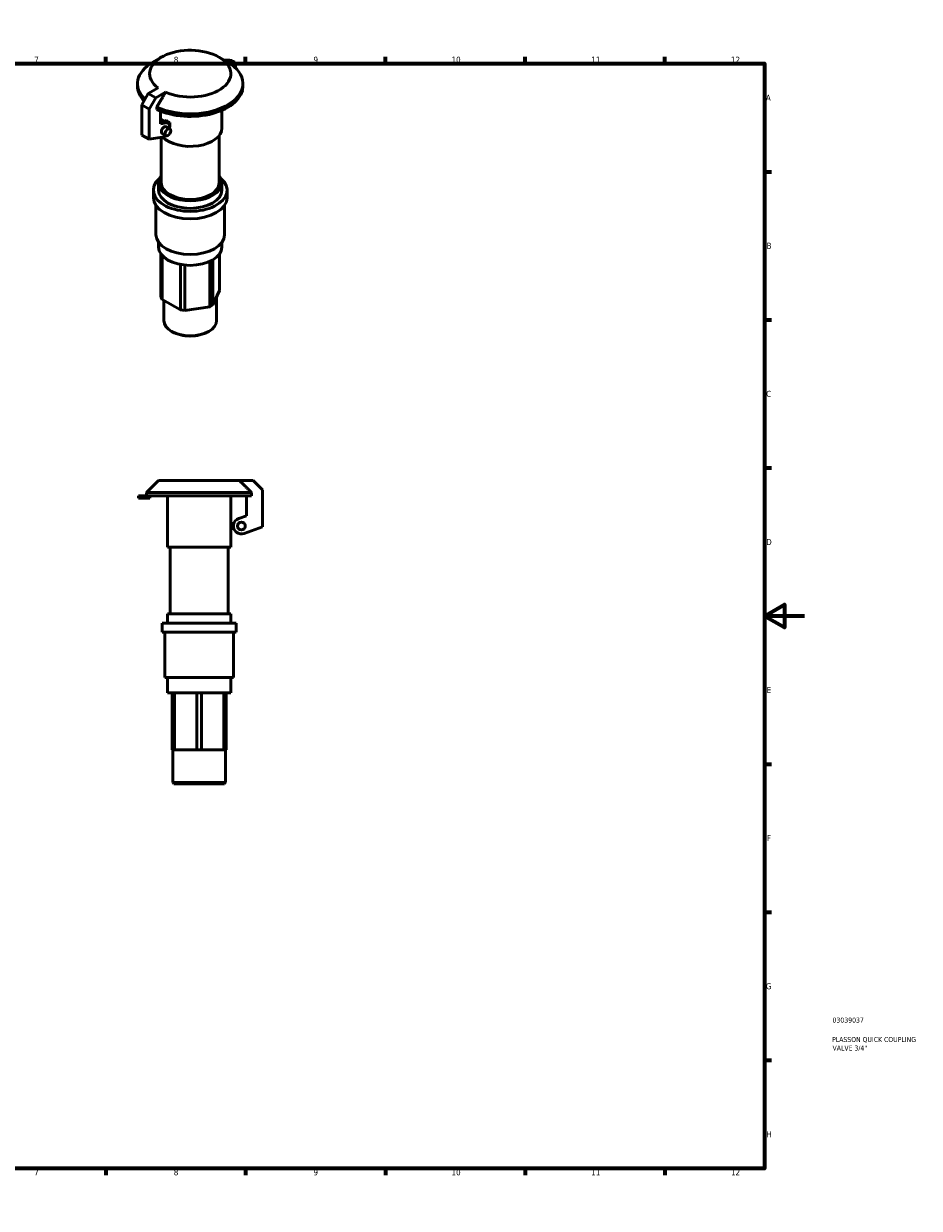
# Model space of a CAD drawing. Header units: millimetres. Extents: x 0 to 899, y 0 to 594.
# Tile 2 of 2: x 449 to 899, y 0 to 594. Entities that reach past the tile are written whole.
import ezdxf

# ---------------------------------------------------------------- set-up
doc = ezdxf.new("R2010")
doc.units = ezdxf.units.MM
for name, color, linetype, lineweight in [('Border (ANSI)', 7, 'Continuous', 70), ('Title (ISO)', 7, 'Continuous', 50), ('Visible (ANSI)', 7, 'Continuous', 50), ('Visible Narrow (ANSI)', 7, 'Continuous', 35)]:
    doc.layers.add(name, color=color, linetype=linetype, lineweight=lineweight)
doc.styles.add('Note Text (ANSI)', font='tahoma.ttf')
doc.styles.add('Note Text (ISO)', font='tahoma.ttf')

# ---------------------------------------------------------------- blocks, each defined once
blk = doc.blocks.new('Borders Default Border')
at = {"layer": 'Border (ANSI)'}
for p, q in [((70.08, 574), (70.08, 577.45)), ((140.17, 574), (140.17, 577.45)), ((210.25, 574), (210.25, 577.45)), ((280.33, 574), (280.33, 577.45)), ((350.42, 574), (350.42, 577.45)), ((490.58, 574), (490.58, 577.45)), ((560.67, 574), (560.67, 577.45)), ((630.75, 574), (630.75, 577.45)), ((700.83, 574), (700.83, 577.45)), ((770.92, 574), (770.92, 577.45)), ((20, 519.75), (16.55, 519.75)), ((821, 519.75), (824.45, 519.75)), ((20, 445.5), (16.55, 445.5)), ((821, 445.5), (824.45, 445.5)), ((20, 371.25), (16.55, 371.25)), ((821, 371.25), (824.45, 371.25)), ((20, 222.75), (16.55, 222.75)), ((821, 222.75), (824.45, 222.75)), ((20, 148.5), (16.55, 148.5)), ((821, 148.5), (824.45, 148.5)), ((20, 74.25), (16.55, 74.25)), ((821, 74.25), (824.45, 74.25)), ((70.08, 20), (70.08, 16.55)), ((140.17, 20), (140.17, 16.55)), ((210.25, 20), (210.25, 16.55)), ((280.33, 20), (280.33, 16.55)), ((350.42, 20), (350.42, 16.55)), ((490.58, 20), (490.58, 16.55)), ((560.67, 20), (560.67, 16.55)), ((630.75, 20), (630.75, 16.55)), ((700.83, 20), (700.83, 16.55)), ((770.92, 20), (770.92, 16.55))]:
    blk.add_line(p, q, dxfattribs=at)
at = {"layer": 'Border (ANSI)', "flags": 128}
for points in [[(420.5, 594), (420.5, 574), (414.73, 584), (426.27, 584), (420.5, 574)], [(20, 20), (20, 574), (821, 574), (821, 20), (20, 20)], [(0, 297), (20, 297), (10, 302.77), (10, 291.23), (20, 297)], [(841, 297), (821, 297), (831, 302.77), (831, 291.23), (821, 297)], [(420.5, 0), (420.5, 20), (414.73, 10), (426.27, 10), (420.5, 20)]]:
    blk.add_lwpolyline(points, dxfattribs=at)
at = {"layer": 'Border (ANSI)', "attachment_point": 7, "style": 'Note Text (ANSI)'}
for s, insert, char_height in [('1', (34.35, 574.4), 3.05), ('2', (104.2, 574.4), 3.05), ('3', (174.26, 574.34), 3.05), ('4', (244.23, 574.4), 3.05), ('5', (314.48, 574.34), 3.05), ('6', (384.49, 574.34), 3.05), ('7', (454.6, 574.4), 3.05), ('8', (524.63, 574.33), 3.05), ('9', (594.7, 574.34), 3.05), ('10', (663.96, 574.34), 3.048), ('11', (734.04, 574.4), 3.048), ('12', (804.13, 574.4), 3.048), ('A', (16.78, 555.35), 3.05), ('A', (821.63, 555.35), 3.05), ('B', (17.15, 481.1), 3.05), ('B', (821.99, 481.1), 3.05), ('C', (16.95, 406.8), 3.05), ('C', (821.8, 406.8), 3.05), ('D', (16.96, 332.6), 3.05), ('D', (821.81, 332.6), 3.05), ('E', (17.21, 258.35), 3.05), ('E', (822.05, 258.35), 3.05), ('F', (17.29, 184.1), 3.05), ('F', (822.14, 184.1), 3.05), ('G', (16.81, 109.79), 3.05), ('G', (821.66, 109.79), 3.05), ('H', (16.97, 35.6), 3.05), ('H', (821.81, 35.6), 3.05), ('1', (34.35, 16.55), 3.05), ('2', (104.2, 16.55), 3.05), ('3', (174.26, 16.49), 3.05), ('4', (244.23, 16.55), 3.05), ('5', (314.48, 16.49), 3.05), ('6', (384.49, 16.49), 3.05), ('7', (454.6, 16.55), 3.05), ('8', (524.63, 16.48), 3.05), ('9', (594.7, 16.49), 3.05), ('10', (663.96, 16.49), 3.048), ('11', (734.04, 16.55), 3.048), ('12', (804.13, 16.55), 3.048)]:
    blk.add_mtext(s, dxfattribs=dict(at, insert=insert, char_height=char_height))
blk = doc.blocks.new('Title Blocks ISO')
at = {"layer": 'Title (ISO)', "color": 232, "true_color": 0xca0064, "style": 'Note Text (ISO)'}
for tag, p in [('PART_NUMBER_001', (34.08, 73.13)), ('DESCRIPTION_001', (33.84, 63.4)), ('DESCRIPTION_002', (34.09, 59.12))]:
    blk.add_attdef(tag, p, '', height=2.5, dxfattribs=at)

msp = doc.modelspace()

# ---------------------------------------------------------------- linework, layer by layer
at = {"layer": 'Visible (ANSI)'}
for p, q in [((518.415, 577.214), (514.099, 574.709)), ((547.32, 577.214), (551.636, 574.709)), ((550.046, 575.632), (550.452, 575.701)), ((555.371, 572.868), (555.063, 572.259)), ((555.53, 573.508), (555.53, 572.427)), ((506.426, 563.984), (506.426, 562.742)), ((508.562, 553.343), (511.822, 558.989)), ((511.822, 558.989), (516.722, 561.811)), ((511.822, 558.989), (515.561, 556.835)), ((520.462, 559.658), (515.561, 556.835)), ((559.308, 563.984), (559.308, 562.742)), ((508.562, 538.168), (508.562, 553.343)), ((508.562, 553.343), (512.301, 551.189)), ((515.561, 556.835), (512.301, 551.189)), ((512.301, 551.189), (512.301, 536.015)), ((516.134, 552.195), (516.134, 550.952)), ((517.91, 543.786), (517.91, 550.186)), ((548.732, 550.561), (548.732, 541.616)), ((520.739, 544.224), (517.91, 543.786)), ((518.02, 546.215), (521.759, 544.062)), ((520.011, 545.069), (520.754, 545.497)), ((520.769, 542.343), (522.639, 541.267)), ((522.623, 544.42), (521.873, 543.988)), ((522.584, 542.236), (522.623, 542.258)), ((522.623, 544.42), (522.623, 542.258)), ((508.562, 538.168), (512.301, 536.015)), ((512.301, 536.015), (518.821, 537.026)), ((518.325, 536.949), (518.325, 514.277)), ((518.79, 538.906), (520.66, 537.83)), ((547.41, 537.965), (547.41, 514.277)), ((517.003, 514.277), (517.003, 510.549)), ((548.732, 514.277), (548.732, 510.549)), ((514.359, 510.549), (514.359, 506.821)), ((551.376, 510.549), (551.376, 506.821)), ((515.681, 502.865), (515.681, 488.181)), ((550.054, 502.865), (550.054, 488.181)), ((517.003, 484.375), (517.003, 481.968)), ((548.732, 484.375), (548.732, 481.968)), ((518.152, 478.554), (518.152, 456.998)), ((518.745, 455.724), (518.745, 477.806)), ((544.232, 452.974), (544.232, 475.594)), ((547.583, 478.554), (547.583, 460.174)), ((527.898, 473.292), (527.898, 450.454)), ((530.11, 450.112), (530.11, 472.971)), ((542.613, 474.759), (542.613, 452.041)), ((544.232, 452.974), (547.583, 460.174)), ((518.152, 456.998), (518.745, 455.724)), ((518.745, 455.724), (527.898, 450.454)), ((519.647, 455.205), (519.647, 445.12)), ((530.11, 450.112), (542.613, 452.041)), ((542.613, 452.041), (544.232, 452.974)), ((546.088, 456.962), (546.088, 445.12)), ((527.898, 450.454), (530.11, 450.112)), ((523.859, 439.54), (523.483, 439.758)), ((541.876, 439.54), (542.252, 439.758)), ((517.007, 364.927), (510.927, 358.847)), ((517.007, 364.927), (557.557, 364.927)), ((564.488, 364.927), (557.557, 364.927)), ((569.097, 360.317), (564.488, 364.927)), ((506.961, 357.327), (509.021, 357.327)), ((506.961, 357.327), (506.961, 356.005)), ((511.359, 357.327), (509.021, 357.327)), ((510.927, 358.847), (563.677, 358.847)), ((510.927, 358.847), (510.927, 357.327)), ((511.359, 357.327), (511.359, 356.005)), ((511.359, 357.327), (563.677, 357.327)), ((512.514, 357.327), (512.514, 356.005)), ((521.504, 357.327), (521.504, 331.487)), ((553.233, 357.327), (553.233, 343.449)), ((561.165, 357.327), (561.165, 347.31)), ((563.677, 357.327), (563.677, 358.847)), ((569.097, 341.756), (569.097, 360.317)), ((506.961, 356.005), (509.021, 356.005)), ((511.359, 356.005), (509.021, 356.005)), ((512.514, 356.005), (511.359, 356.005)), ((561.165, 347.31), (557.165, 345.854)), ((554.782, 343.449), (553.178, 343.449)), ((553.178, 340.805), (553.178, 343.449)), ((553.178, 340.805), (554.782, 340.805)), ((553.233, 340.805), (553.233, 331.487)), ((559.878, 338.4), (569.097, 341.756)), ((521.504, 331.487), (553.233, 331.487)), ((522.826, 331.487), (522.826, 298.047)), ((551.911, 331.487), (551.911, 298.047)), ((521.504, 298.047), (553.233, 298.047)), ((521.504, 298.047), (521.504, 293.487)), ((553.233, 298.047), (553.233, 293.487)), ((518.86, 293.487), (555.877, 293.487)), ((518.86, 293.487), (518.86, 288.927)), ((555.877, 293.487), (555.877, 288.927)), ((518.86, 288.927), (555.877, 288.927)), ((520.182, 288.927), (520.182, 266.127)), ((554.555, 288.927), (554.555, 266.127)), ((520.182, 266.127), (554.555, 266.127)), ((521.504, 266.127), (521.504, 258.527)), ((553.233, 266.127), (553.233, 258.527)), ((521.504, 258.527), (553.233, 258.527)), ((523.868, 258.527), (523.868, 229.927)), ((525.013, 229.927), (525.013, 258.527)), ((536.223, 258.527), (536.223, 229.927)), ((538.513, 229.927), (538.513, 258.527)), ((549.723, 258.527), (549.723, 229.927)), ((550.868, 229.927), (550.868, 258.527)), ((523.868, 229.927), (525.013, 229.927)), ((524.148, 229.927), (524.148, 213.456)), ((525.013, 229.927), (536.223, 229.927)), ((536.223, 229.927), (538.513, 229.927)), ((538.513, 229.927), (549.723, 229.927)), ((549.723, 229.927), (550.868, 229.927)), ((550.589, 229.927), (550.589, 213.456)), ((524.148, 213.456), (550.589, 213.456)), ((524.677, 212.927), (524.148, 213.456)), ((550.06, 212.927), (524.677, 212.927)), ((550.06, 212.927), (550.589, 213.456))]:
    msp.add_line(p, q, dxfattribs=at)
msp.add_circle((558.521, 342.127), 1.983, dxfattribs=at)
msp.add_arc((558.521, 342.127), 3.966, 110, 290, dxfattribs=at)
for centre, major_axis, ratio, start_param, end_param in [((532.867, 568.955), (-20.361, 0), 0.5758617, 0.915627, 6.9383547), ((532.867, 563.984), (-26.441, 0), 0.5758617, 5.5016397, 6.8230534), ((532.867, 563.984), (26.441, 0), 0.5758617, 4.0271582, 7.0647309), ((551.564, 573.508), (3.966, 0), 0.5758617, 5.9991196, 8.1380474), ((551.564, 572.427), (3.966, 0), 0.5758617, 6.0598531, 6.2831853), ((532.867, 562.742), (-26.441, 0), 0.5758617, 0, 0.5053994), ((532.867, 562.742), (26.441, 0), 0.5758617, 4.0271582, 6.2831853), ((516.04, 542.778), (1.979, 3.437), 0.5780931, 0, 0.0537368), ((519.78, 540.625), (-0.99, -1.718), 0.5780931, 3.1415927, 6.2831853), ((532.867, 541.616), (15.865, 0), 0.5758617, 3.6605336, 6.2831853), ((519.78, 540.625), (1.979, 3.437), 0.5780931, 5.2359878, 6.7175839), ((532.867, 551.396), (15.865, 0), 0.5758617, 3.8435607, 4.0104209), ((519.78, 540.625), (1.979, 3.437), 0.5780931, 3.5759913, 4.1887902), ((532.867, 514.277), (15.865, 0), 0.5758617, 2.7304548, 6.6943232), ((532.867, 510.549), (18.509, 0), 0.5758617, 2.5542601, 6.8705178), ((532.867, 514.277), (14.543, 0), 0.5758617, 3.1415927, 6.2831853), ((532.867, 506.821), (18.509, 0), 0.5758617, 3.1415927, 6.2831853), ((532.867, 510.549), (15.865, 0), 0.5758617, 3.1415927, 6.2831853), ((532.867, 488.181), (17.187, 0), 0.5758617, 3.1415927, 6.2831853), ((532.867, 481.968), (15.865, 0), 0.5758617, 3.1415927, 6.2831853), ((532.867, 445.12), (13.22, 0), 0.5758617, 3.1415927, 6.2831853), ((532.867, 444.688), (12.692, 0), 0.5758617, 3.9231383, 5.5016397)]:
    msp.add_ellipse(centre, major_axis=major_axis, ratio=ratio, start_param=start_param, end_param=end_param, dxfattribs=at)
msp.add_ellipse((521.649, 539.548), major_axis=(-0.99, -1.718), ratio=0.5780931, dxfattribs=at)
for points in [[(520.462, 559.658), (518.579, 556.415), (516.134, 552.195)], [(563.677, 358.847), (560.219, 362.287), (557.557, 364.927)]]:
    msp.add_rational_spline(points, [1, 1.00866043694, 1], degree=2, dxfattribs=at)
at = {"layer": 'Visible Narrow (ANSI)'}
for p, q in [((555.371, 572.868), (555.371, 571.978)), ((517.91, 545.853), (520.739, 544.224)), ((509.021, 357.261), (509.021, 356.071))]:
    msp.add_line(p, q, dxfattribs=at)

# ---------------------------------------------------------------- block references
msp.add_blockref('Borders Default Border', (0, 0))
msp.add_blockref('Title Blocks ISO', (821, 20)).add_auto_attribs({'PART_NUMBER_001': '03039037', 'DESCRIPTION_001': 'PLASSON QUICK COUPLING', 'DESCRIPTION_002': 'VALVE 3/4"'})

doc.saveas('drawing.dxf')
